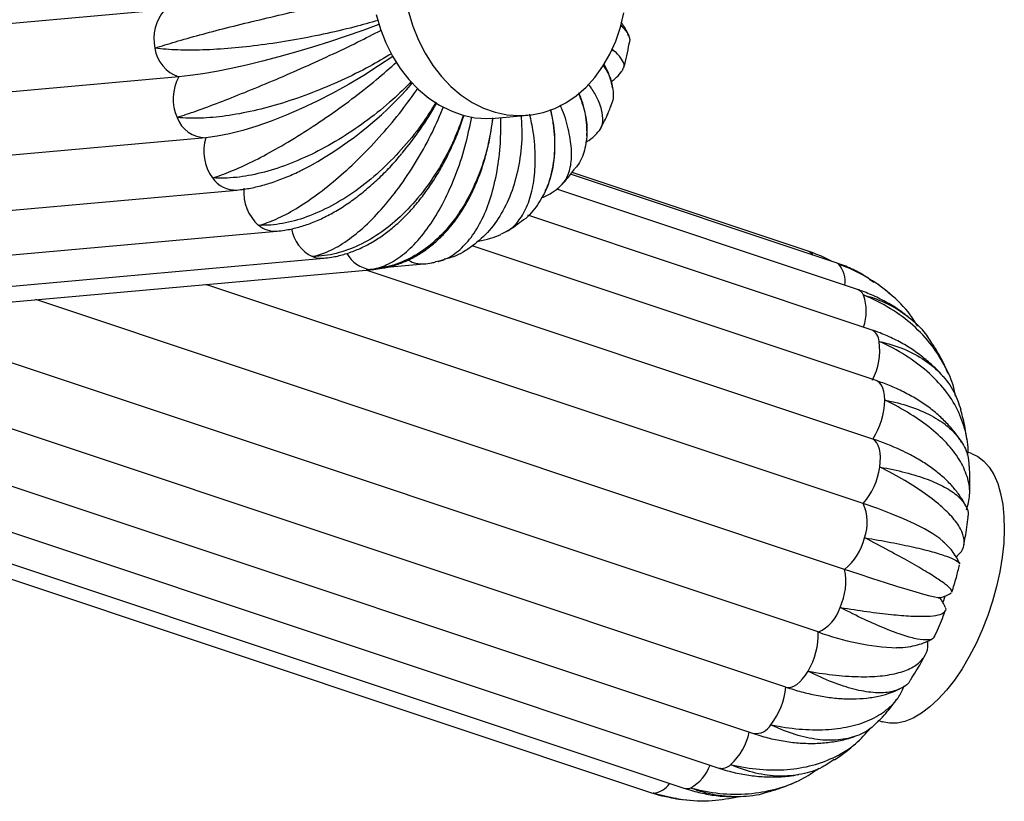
# Paper-space layout '_Isométrica' of a CAD drawing. Header units: millimetres. Extents: x -343 to 343, y -361 to 1293.
# Tile 5 of 7: x 134 to 343, y -154 to 12. Entities that reach past the tile are written whole.
import ezdxf

# ---------------------------------------------------------------- set-up
doc = ezdxf.new("R2010")
doc.units = ezdxf.units.MM

psp = doc.layouts.new('_Isométrica')

# ---------------------------------------------------------------- linework, layer by layer
at = {"color": 7, "linetype": 'Continuous', "lineweight": 25}
for p, q in [((164.46, 13.83), (29.74, 1.78)), ((167.42, -0.37), (32.7, -12.42)), ((259.51, -2.7), (259.46, -2.44)), ((234.6, -9.14), (241.5, -8.53)), ((254.02, -12.87), (254.04, -12.3)), ((173.15, -13.28), (38.43, -25.33)), ((301.04, -37.38), (250.91, -20.66)), ((306.97, -39.82), (250.61, -21.04)), ((45.06, -36.43), (179.78, -24.38)), ((311.53, -45.5), (247.67, -24.22)), ((314.42, -54.03), (241.5, -29.72)), ((53.56, -45.15), (188.28, -33.11)), ((315.44, -64.81), (229.72, -36.24)), ((63.46, -50.9), (198.19, -38.85)), ((74.1, -53.27), (208.82, -41.22)), ((314.75, -77.22), (207.19, -41.37)), ((211.52, -40.77), (219.47, -40.06)), ((312.73, -90.92), (173.2, -44.41)), ((308.78, -104.88), (137.06, -47.64)), ((303.17, -118.16), (119.14, -56.81)), ((296.29, -129.85), (112.25, -68.49)), ((105.4, -78.36), (289.43, -139.71)), ((333.59, -77.88), (333.44, -77.65)), ((335.73, -80.3), (334.93, -80.03)), ((98.03, -85.68), (282.06, -147.03)), ((83.76, -90.91), (267.79, -152.26)), ((90.65, -89.96), (274.68, -151.31)), ((316.2, -137.04), (316.75, -137.22)), ((274.58, -153.72), (276.01, -153.85))]:
    psp.add_line(p, q, dxfattribs=at)
at = {"color": 8, "linetype": 'Continuous', "lineweight": 25}
for p, q in [((208.82, -41.22), (208.09, -41.23)), ((267.79, -152.26), (268.15, -152.34))]:
    psp.add_line(p, q, dxfattribs=at)
at = {"color": 7, "linetype": 'Continuous', "lineweight": 25, "flags": 128}
for points in [[(209.33, 12.85), (210.24, 9.77), (211.41, 6.82), (212.82, 4.03), (214.45, 1.44), (216.28, -0.92), (218.3, -3.03), (220.48, -4.86), (222.8, -6.4), (225.22, -7.61), (227.71, -8.49), (230.26, -9.03), (232.83, -9.22), (234.6, -9.14)], [(216.23, 13.46), (217.14, 10.38), (218.31, 7.44), (219.72, 4.65), (221.35, 2.06), (223.19, -0.31), (225.2, -2.42), (227.38, -4.25), (229.7, -5.78)], [(229.7, -5.78), (232.12, -6.99), (234.62, -7.87), (237.16, -8.41), (239.73, -8.6), (242.29, -8.44), (244.81, -7.93), (247.25, -7.07), (249.6, -5.88), (251.82, -4.38), (253.89, -2.57), (255.78, -0.48), (257.48, 1.87), (258.95, 4.44), (260.19, 7.21), (261.18, 10.15), (261.9, 13.22)], [(209.92, 10.76), (206.5, 9.5), (202.98, 8.26), (199.41, 7.07), (195.81, 5.93), (192.21, 4.86), (188.65, 3.86), (185.17, 2.95), (181.78, 2.12), (178.53, 1.4), (175.44, 0.79), (172.54, 0.28), (169.86, -0.1), (167.42, -0.37)], [(212.84, 3.98), (209.85, 1.95), (206.68, -0.06), (203.43, -1.99), (200.13, -3.81), (196.82, -5.52), (193.51, -7.09), (190.25, -8.51), (187.06, -9.76), (183.97, -10.85), (181.01, -11.75), (178.2, -12.46), (175.58, -12.97), (173.15, -13.28)], [(316.22, -83.16), (316.34, -82.11), (316.36, -81.1), (316.3, -80.17), (316.15, -79.34), (315.91, -78.61), (315.59, -78.01), (315.2, -77.54), (314.75, -77.22)], [(335.73, -80.3), (337.09, -80.93), (338.36, -81.9), (339.49, -83.18), (340.46, -84.76), (341.27, -86.63), (341.9, -88.75), (342.35, -91.11), (342.61, -93.67), (342.68, -96.41), (342.55, -99.3)], [(329.71, -98.97), (328.96, -98.36), (327.5, -97.35), (325.71, -96.3), (323.63, -95.24), (321.27, -94.15), (318.65, -93.07), (315.8, -91.99), (312.73, -90.92)], [(342.55, -99.3), (342.24, -102.3), (341.73, -105.37), (341.05, -108.48), (340.19, -111.6), (339.16, -114.68), (337.99, -117.7), (336.68, -120.61), (335.24, -123.38), (333.7, -125.98), (332.07, -128.37), (330.38, -130.54), (328.63, -132.45), (326.86, -134.08), (325.08, -135.42), (323.32, -136.45), (321.58, -137.15), (319.91, -137.51), (318.3, -137.54), (316.79, -137.23), (316.75, -137.22)], [(328.87, -110.91), (328.58, -110.9), (327.92, -110.79), (326.93, -110.55), (325.61, -110.2), (323.99, -109.74), (322.08, -109.16), (319.89, -108.49), (317.44, -107.71), (314.76, -106.85), (311.86, -105.9), (308.78, -104.88)], [(330.08, -110.55), (329.74, -111.54), (329.62, -111.85)], [(296.29, -129.85), (296.82, -129.94), (297.4, -129.87), (298.01, -129.65), (298.63, -129.28), (299.26, -128.76), (299.87, -128.12), (300.47, -127.35), (301.03, -126.48)]]:
    psp.add_lwpolyline(points, dxfattribs=at)
at = {"color": 8, "linetype": 'Continuous', "lineweight": 25, "flags": 128}
for points in [[(307.52, -40.12), (307.04, -39.85), (306.97, -39.82)], [(317.29, -68.95), (317.24, -68.01), (317.11, -67.16), (316.88, -66.41), (316.58, -65.79), (316.2, -65.3), (315.75, -64.95), (315.44, -64.81)]]:
    psp.add_lwpolyline(points, dxfattribs=at)
at = {"color": 7, "linetype": 'Continuous', "lineweight": 25}
for centre, radius, start, end in [((171.04, 7.8), 8.92, 137.456, 193.4368), ((169.93, 6.86), 7.66, 188.5573, 250.8427), ((175.88, -5.02), 9.65, 151.1877, 204.1953), ((156.58, 51.05), 80.23, 297.5087, 318.8637), ((159.65, 29.36), 71.81, 320.2425, 330.4921), ((173.19, -6.77), 6.51, 199.854, 269.6422), ((182.48, -16.09), 9.74, 163.2135, 215.8904), ((190.38, -24.95), 9.16, 174.147, 229.1391), ((302.19, -58.33), 14.04, 332.9233, 7.4617), ((301.6, -68.65), 15.69, 326.9017, 358.9013), ((297.62, -129.38), 54.9, 65.1167, 71.8171), ((301.43, -81.17), 14.93, 319.1985, 352.3171), ((304.34, -94.85), 9.26, 339.0167, 25.0728), ((301.22, -95.47), 12.07, 308.7916, 347.1233), ((296.1, -107.43), 12.94, 334.8118, 11.3609), ((299.85, -110.55), 8.31, 293.5873, 343.2802), ((287.83, -118.64), 15.35, 329.2902, 1.7814), ((322.14, -66.92), 54.64, 249.6838, 267.6054), ((280.86, -128.38), 15.5, 322.2869, 354.569)]:
    psp.add_arc(centre, radius, start, end, dxfattribs=at)
at = {"color": 8, "linetype": 'Continuous', "lineweight": 25}
for centre, radius, start, end in [((179.51, -18.41), 5.98, 214.5918, 272.5953), ((187.88, -27.63), 5.49, 230.5541, 274.2048), ((199.22, -31.29), 7.97, 189.4944, 244.7577), ((300.31, -39.37), 2.12, 33.5993, 69.9221), ((197.74, -33.72), 5.15, 248.0901, 275.2505), ((208.86, -34.71), 6.56, 208.5982, 263.2745), ((219.05, -34.72), 5.35, 238.1465, 274.528), ((303.52, -43.69), 5.36, 350.318, 41.7942), ((310.73, -47.62), 2.27, 24.7296, 69.1553), ((303.09, -50.14), 10.29, 340.9832, 19.6823), ((313.16, -56.71), 2.97, 3.9504, 64.7793), ((289.82, -135.89), 3.84, 264.1153, 329.1439), ((275.6, -136.64), 13.22, 313.0051, 347.8978), ((282.67, -144.31), 2.79, 257.3422, 314.2802), ((271.59, -143.25), 9.18, 299.4245, 339.8421), ((267.84, -147.92), 4.43, 274.0901, 327.824), ((275.3, -149.31), 2.1, 252.8079, 292.473)]:
    psp.add_arc(centre, radius, start, end, dxfattribs=at)
at = {"color": 7, "linetype": 'Continuous', "lineweight": 25}
for points, knots in [([(162.36, 5.72), (162.39, 5.73), (163.69, 6.16), (166.63, 7.08), (171.74, 8.52), (177.53, 10.03), (183.72, 11.56), (190.25, 13.09), (196.8, 14.56), (203.04, 15.91), (206.83, 16.7), (208.6, 17.07)], [0, 0, 0, 0, 0.002551, 0.127869, 0.256824, 0.382145, 0.511115, 0.636183, 0.764881, 0.889906, 1, 1, 1, 1]), ([(209.77, 11.62), (208.07, 11.14), (204.34, 10.08), (198.16, 8.65), (191.51, 7.36), (184.93, 6.35), (178.5, 5.64), (172.52, 5.28), (167.05, 5.28), (163.86, 5.53), (162.39, 5.72), (162.36, 5.72)], [0, 0, 0, 0, 0.107219, 0.235758, 0.360722, 0.489313, 0.614528, 0.74339, 0.868603, 0.997451, 1, 1, 1, 1]), ([(261.19, 10.7), (261.7, 10.14), (262.83, 8.93), (263.31, 7.56), (263.02, 6.8), (262.96, 6.67)], [0, 0, 0, 0, 0.4116449, 0.8932435, 1, 1, 1, 1]), ([(262.9, 8.33), (262.88, 8.37), (262.75, 8.9), (262.28, 9.78), (261.74, 10.69), (261.39, 11.09), (261.32, 11.17)], [0, 0, 0, 0, 0.036758, 0.462019, 0.890592, 1, 1, 1, 1]), ([(167.07, -8.98), (167.1, -8.97), (168.34, -8.57), (171.14, -7.61), (175.97, -5.82), (181.43, -3.68), (187.24, -1.27), (193.36, 1.38), (199.47, 4.16), (205.26, 6.91), (208.74, 8.69), (210.37, 9.52)], [0, 0, 0, 0, 0.0025525, 0.1279494, 0.2569849, 0.3823836, 0.5114338, 0.6365804, 0.765359, 0.8904619, 1, 1, 1, 1]), ([(261.94, 1.66), (262.16, 2.48), (262.61, 4.12), (262.88, 5.81), (263.02, 6.66)], [0, 0, 0, 0, 0.496411, 1, 1, 1, 1]), ([(212.57, 4.55), (211.05, 3.64), (207.68, 1.62), (201.98, -1.18), (195.74, -3.82), (189.47, -5.99), (183.26, -7.66), (177.39, -8.75), (171.91, -9.24), (168.64, -9.15), (167.1, -8.98), (167.07, -8.98)], [0, 0, 0, 0, 0.105771, 0.234519, 0.359685, 0.488484, 0.613903, 0.742974, 0.868389, 0.997447, 1, 1, 1, 1]), ([(261.68, 1.31), (261.84, 1.53), (262.21, 2.07), (261.5, 3.4), (260.53, 4.6), (259.47, 5.4), (259.33, 5.5)], [0, 0, 0, 0, 0.244086, 0.589195, 0.944319, 1, 1, 1, 1]), ([(174.59, -21.8), (174.61, -21.8), (175.8, -21.44), (178.45, -20.49), (182.95, -18.45), (187.96, -15.8), (193.24, -12.65), (198.73, -9.04), (204.15, -5.13), (209.25, -1.14), (212.28, 1.53), (213.7, 2.79)], [0, 0, 0, 0, 0.002549, 0.127759, 0.256603, 0.381815, 0.510674, 0.635634, 0.764222, 0.889139, 1, 1, 1, 1]), ([(259.39, -2.11), (259.34, -1.83), (259.18, -0.94), (258.62, 0.49), (258.09, 1.67), (257.71, 2.24), (257.68, 2.29)], [0, 0, 0, 0, 0.170956, 0.553324, 0.964719, 1, 1, 1, 1]), ([(257.54, 2.01), (257.81, 1.63), (258.84, 0.15), (259.57, -2.33), (259.82, -4.96), (259.18, -6.37), (258.94, -6.9)], [0, 0, 0, 0, 0.116141, 0.451689, 0.796976, 1, 1, 1, 1]), ([(259.24, -1.37), (259.51, -1.17), (260.24, -0.61), (261.1, 0.28), (261.6, 1.02), (261.75, 1.26)], [0, 0, 0, 0, 0.284728, 0.775613, 1, 1, 1, 1]), ([(216.79, -1.38), (215.49, -2.67), (212.63, -5.53), (207.64, -9.54), (202.07, -13.35), (196.34, -16.55), (190.53, -19.1), (184.91, -20.87), (179.53, -21.84), (176.21, -21.92), (174.62, -21.81), (174.59, -21.8)], [0, 0, 0, 0, 0.106405, 0.235061, 0.360139, 0.488847, 0.614176, 0.743156, 0.868483, 0.997449, 1, 1, 1, 1]), ([(256.27, -12.14), (256.43, -12.02), (257.18, -11.47), (257.56, -9.86), (257.3, -7.33), (256.27, -4.64), (254.96, -2.68), (254.43, -1.89)], [0, 0, 0, 0, 0.0730398, 0.3280967, 0.5754383, 0.8299583, 1, 1, 1, 1]), ([(184.39, -31.87), (184.42, -31.87), (185.57, -31.57), (188.08, -30.67), (192.21, -28.5), (196.69, -25.5), (201.3, -21.81), (205.99, -17.47), (210.52, -12.67), (214.7, -7.7), (217.09, -4.33), (218.22, -2.74)], [0, 0, 0, 0, 0.002547, 0.127696, 0.256476, 0.381626, 0.51042, 0.635319, 0.763843, 0.888698, 1, 1, 1, 1]), ([(252.29, -3.81), (252.78, -5.17), (253.83, -8.04), (254.24, -12.15), (253.66, -15.98), (252.67, -18.6), (251.61, -19.7), (251.41, -19.92)], [0, 0, 0, 0, 0.216468, 0.456313, 0.703119, 0.943446, 1, 1, 1, 1]), ([(254.05, -11.83), (254.06, -11.61), (254.09, -10.63), (253.87, -8.86), (253.36, -6.5), (252.84, -4.78), (252.43, -3.85), (252.38, -3.74)], [0, 0, 0, 0, 0.080297, 0.357529, 0.649374, 0.957227, 1, 1, 1, 1]), ([(222.04, -5.76), (221.04, -7.36), (218.84, -10.88), (214.77, -15.85), (210.07, -20.59), (205.06, -24.62), (199.82, -27.89), (194.58, -30.25), (189.38, -31.65), (186.06, -31.92), (184.42, -31.87), (184.39, -31.87)], [0, 0, 0, 0, 0.107437, 0.235945, 0.360878, 0.489438, 0.614622, 0.743453, 0.868635, 0.997452, 1, 1, 1, 1]), ([(195.82, -38.5), (195.84, -38.49), (196.97, -38.27), (199.36, -37.47), (203.11, -35.29), (207.01, -32.12), (210.88, -28.12), (214.66, -23.32), (218.15, -17.95), (221.24, -12.35), (222.87, -8.51), (223.63, -6.7)], [0, 0, 0, 0, 0.0025489, 0.1277695, 0.2566236, 0.381846, 0.5107149, 0.6356855, 0.764283, 0.8892101, 1, 1, 1, 1]), ([(235.81, -33.71), (236.54, -33.37), (238.22, -32.6), (240.26, -30.19), (241.92, -26.79), (242.92, -22.5), (243.19, -17.55), (242.89, -12.75), (242.22, -9.55), (241.95, -8.31)], [0, 0, 0, 0, 0.118911, 0.273726, 0.433048, 0.587551, 0.746538, 0.900987, 1, 1, 1, 1]), ([(246.26, -7.31), (246.42, -7.91), (247.09, -10.46), (247.34, -14.65), (246.97, -19.74), (245.63, -24.25), (243.34, -28.05), (241.32, -30.41), (239.87, -31.23), (239.71, -31.32)], [0, 0, 0, 0, 0.058477, 0.244176, 0.42471, 0.610483, 0.79138, 0.977546, 1, 1, 1, 1]), ([(245.24, -24.58), (245.41, -24.22), (245.94, -23.12), (246.54, -21.13), (247.05, -18.62), (247.29, -15.94), (247.27, -13.12), (246.99, -10.22), (246.58, -8.23), (246.38, -7.26)], [0, 0, 0, 0, 0.07026, 0.215721, 0.36523, 0.519445, 0.678378, 0.841318, 1, 1, 1, 1]), ([(247.61, -24.28), (248.28, -23.69), (249.63, -22.5), (250.67, -19.68), (250.96, -16.16), (250.32, -12.02), (249.44, -8.69), (248.55, -6.73), (248.4, -6.4)], [0, 0, 0, 0, 0.188816, 0.385169, 0.575582, 0.771521, 0.961868, 1, 1, 1, 1]), ([(256.99, -11.32), (257.54, -10.26), (258.29, -8.83), (258.88, -7.33), (259.04, -6.93)], [0, 0, 0, 0, 0.738404, 1, 1, 1, 1]), ([(227.86, -8.52), (227.23, -10.26), (225.82, -14.14), (222.86, -19.68), (219.19, -25.05), (215.05, -29.65), (210.5, -33.44), (205.73, -36.24), (200.81, -38.02), (197.51, -38.47), (195.85, -38.5), (195.82, -38.5)], [0, 0, 0, 0, 0.104804, 0.233691, 0.358993, 0.487931, 0.613485, 0.742696, 0.868247, 0.997444, 1, 1, 1, 1]), ([(198.19, -38.85), (198.75, -38.79), (200.18, -38.63), (202.47, -38.09), (205.02, -37.21), (207.55, -36.02), (210.03, -34.53), (212.45, -32.75), (214.8, -30.68), (217.05, -28.34), (219.17, -25.76), (221.16, -22.96), (223, -19.97), (224.67, -16.81), (226.17, -13.51), (227.28, -10.69), (227.83, -8.96), (228, -8.4)], [0, 0, 0, 0, 0.0428616, 0.1086586, 0.1752695, 0.2432554, 0.3126924, 0.3834792, 0.4553583, 0.5279872, 0.6010263, 0.6741796, 0.747251, 0.8201676, 0.8929112, 0.9654994, 1, 1, 1, 1]), ([(208.09, -41.23), (208.12, -41.23), (209.23, -41.09), (211.52, -40.43), (214.91, -38.35), (218.23, -35.21), (221.31, -31.15), (224.13, -26.21), (226.52, -20.62), (228.43, -14.78), (229.24, -10.75), (229.61, -8.87)], [0, 0, 0, 0, 0.002553, 0.128, 0.257087, 0.382536, 0.511637, 0.636833, 0.765663, 0.890816, 1, 1, 1, 1]), ([(234.06, -9.06), (233.79, -10.9), (233.2, -14.96), (231.38, -20.78), (228.81, -26.42), (225.62, -31.3), (221.83, -35.38), (217.62, -38.45), (213.02, -40.49), (209.79, -41.12), (208.13, -41.23), (208.09, -41.23)], [0, 0, 0, 0, 0.106526, 0.235165, 0.360226, 0.488916, 0.614229, 0.743191, 0.868501, 0.997449, 1, 1, 1, 1]), ([(208.82, -41.22), (209.39, -41.16), (210.83, -40.99), (213.08, -40.45), (215.54, -39.56), (217.9, -38.37), (220.16, -36.9), (222.3, -35.14), (224.32, -33.12), (226.19, -30.82), (227.91, -28.27), (229.45, -25.49), (230.81, -22.49), (231.97, -19.31), (232.92, -15.98), (233.66, -12.56), (233.98, -10.22), (234.13, -9.07)], [0, 0, 0, 0, 0.042575, 0.106608, 0.17064, 0.235068, 0.300273, 0.366554, 0.434086, 0.502897, 0.572862, 0.643737, 0.715227, 0.787051, 0.858966, 0.930817, 1, 1, 1, 1]), ([(221.92, -39.55), (222.51, -39.45), (224.22, -39.16), (226.8, -37.45), (229.57, -34.57), (231.9, -30.69), (233.77, -25.93), (235.06, -20.48), (235.8, -14.79), (235.79, -10.85), (235.79, -9.04)], [0, 0, 0, 0, 0.072836, 0.210429, 0.344145, 0.481754, 0.615201, 0.75252, 0.88592, 1, 1, 1, 1]), ([(240.1, -8.65), (240.18, -10.1), (240.38, -13.71), (239.73, -19.06), (238.29, -24.61), (236.04, -29.45), (233.05, -33.57), (229.4, -36.67), (226.23, -38.53), (224.22, -38.97), (223.74, -39.08)], [0, 0, 0, 0, 0.097789, 0.242684, 0.383549, 0.528502, 0.66965, 0.814909, 0.956054, 1, 1, 1, 1]), ([(253.76, -14.28), (254, -14.14), (254.82, -13.63), (255.69, -12.93), (256.24, -12.3), (256.34, -12.2)], [0, 0, 0, 0, 0.251057, 0.8726821, 1, 1, 1, 1]), ([(188.28, -33.11), (188.82, -33.05), (190.26, -32.89), (192.61, -32.37), (195.32, -31.51), (198.06, -30.34), (200.8, -28.87), (203.53, -27.14), (206.22, -25.14), (208.83, -22.92), (211.36, -20.48), (213.35, -18.37), (214.46, -17.01), (214.8, -16.6)], [0, 0, 0, 0, 0.057896, 0.152778, 0.249504, 0.348567, 0.449246, 0.550772, 0.652442, 0.753847, 0.854846, 0.955419, 1, 1, 1, 1]), ([(179.78, -24.38), (180.29, -24.33), (181.74, -24.17), (184.16, -23.69), (187.06, -22.87), (190.02, -21.77), (192.23, -20.83), (193.46, -20.19), (193.68, -20.07)], [0, 0, 0, 0, 0.114263, 0.321918, 0.531965, 0.743136, 0.953086, 1, 1, 1, 1]), ([(248.74, -23.25), (249.05, -22.91), (250.03, -21.87), (250.89, -20.73), (251.47, -19.96)], [0, 0, 0, 0, 0.324725, 1, 1, 1, 1]), ([(244.36, -26.07), (244.43, -26.04), (245.29, -25.73), (246.39, -25.13), (247.33, -24.44), (247.6, -24.25)], [0, 0, 0, 0, 0.06385, 0.733241, 1, 1, 1, 1]), ([(237.08, -33.14), (237.2, -33.08), (238.12, -32.54), (238.97, -31.9), (239.72, -31.34)], [0, 0, 0, 0, 0.1228398, 1, 1, 1, 1]), ([(231.03, -35.22), (231.04, -35.22), (231.93, -35.11), (233.56, -34.7), (235.1, -34.09), (235.83, -33.8)], [0, 0, 0, 0, 0.010444, 0.529882, 1, 1, 1, 1]), ([(228.18, -37.27), (228.24, -37.24), (228.54, -37.09), (228.81, -36.88), (229.03, -36.72)], [0, 0, 0, 0, 0.204245, 1, 1, 1, 1]), ([(306.01, -39.5), (305.43, -39.2), (303.83, -38.36), (302.13, -37.76), (301.04, -37.38)], [0, 0, 0, 0, 0.359604, 1, 1, 1, 1]), ([(219.47, -40.06), (220.04, -40), (220.87, -39.92), (221.69, -39.72), (221.94, -39.65)], [0, 0, 0, 0, 0.688234, 1, 1, 1, 1]), ([(222.49, -39.55), (222.56, -39.53), (222.99, -39.44), (223.41, -39.29), (223.77, -39.16)], [0, 0, 0, 0, 0.153664, 1, 1, 1, 1]), ([(311.65, -41.81), (311.17, -41.56), (309.66, -40.77), (308.06, -40.21), (306.97, -39.82)], [0, 0, 0, 0, 0.319506, 1, 1, 1, 1]), ([(324.29, -53.26), (323.78, -52.45), (322.17, -49.88), (318.52, -46.32), (313.46, -42.68), (309.61, -40.88), (307.56, -40.14), (307.52, -40.12)], [0, 0, 0, 0, 0.13339, 0.423096, 0.704595, 0.99427, 1, 1, 1, 1]), ([(307.52, -40.12), (307.55, -40.13), (309.3, -40.66), (311.94, -41.67), (314.18, -43.33), (314.97, -43.92)], [0, 0, 0, 0, 0.012987, 0.651012, 1, 1, 1, 1]), ([(318.52, -46.57), (317.81, -45.94), (316.7, -44.96), (315.47, -44.14), (315.02, -43.84)], [0, 0, 0, 0, 0.638507, 1, 1, 1, 1]), ([(322.48, -51.5), (322.07, -51.16), (320.83, -50.13), (318.53, -48.66), (315.63, -47.1), (313.26, -46.1), (311.87, -45.62), (311.53, -45.5)], [0, 0, 0, 0, 0.128275, 0.390022, 0.652316, 0.915371, 1, 1, 1, 1]), ([(332.33, -68.15), (332.29, -67.89), (331.99, -65.78), (330.36, -62.09), (327.42, -57.23), (323.43, -53), (318.58, -49.4), (314.84, -47.51), (312.82, -46.69), (312.79, -46.67)], [0, 0, 0, 0, 0.02659, 0.222391, 0.413053, 0.609268, 0.799925, 0.996119, 1, 1, 1, 1]), ([(312.79, -46.67), (312.82, -46.68), (314.6, -47.14), (318.03, -48.39), (322.41, -51.19), (325.7, -54.26), (327.09, -56.62), (327.62, -57.52)], [0, 0, 0, 0, 0.005559, 0.2786578, 0.5596812, 0.832784, 1, 1, 1, 1]), ([(329.75, -64.05), (329.61, -63.87), (328.84, -62.91), (327.19, -61.33), (324.81, -59.33), (322.18, -57.56), (319.35, -56), (316.74, -54.84), (315.05, -54.25), (314.42, -54.03)], [0, 0, 0, 0, 0.03785, 0.206785, 0.376922, 0.548418, 0.721305, 0.895502, 1, 1, 1, 1]), ([(334.87, -80.66), (334.9, -80.48), (335.13, -78.78), (334.51, -75.5), (332.94, -71), (330.16, -66.7), (326.43, -62.8), (321.77, -59.35), (318.13, -57.4), (316.16, -56.53), (316.12, -56.51)], [0, 0, 0, 0, 0.018452, 0.178949, 0.344103, 0.504922, 0.670425, 0.831241, 0.996727, 1, 1, 1, 1]), ([(316.12, -56.51), (316.16, -56.52), (317.98, -56.91), (321.45, -57.99), (325.87, -60.35), (329.47, -63.43), (332.11, -66.99), (333.02, -69.73), (333.45, -71.04)], [0, 0, 0, 0, 0.004051, 0.203044, 0.407811, 0.606807, 0.811597, 1, 1, 1, 1]), ([(330.74, -63.26), (330.52, -62.76), (329.83, -61.13), (328.81, -59.19), (327.93, -57.81), (327.71, -57.46)], [0, 0, 0, 0, 0.251764, 0.812671, 1, 1, 1, 1]), ([(333.21, -77.31), (333.04, -77.02), (332.37, -75.98), (330.94, -74.31), (328.94, -72.3), (326.64, -70.44), (324.1, -68.73), (321.31, -67.19), (318.43, -65.87), (316.4, -65.15), (315.44, -64.81)], [0, 0, 0, 0, 0.0483442, 0.1795133, 0.3133622, 0.4499096, 0.5888441, 0.7296091, 0.8715537, 1, 1, 1, 1]), ([(334.67, -92.21), (334.96, -91.18), (335.55, -89.05), (335.06, -85.59), (333.55, -82.01), (330.92, -78.44), (327.33, -75.04), (322.8, -71.84), (319.25, -69.9), (317.33, -68.97), (317.29, -68.95)], [0, 0, 0, 0, 0.13213, 0.274038, 0.420065, 0.562259, 0.708595, 0.850786, 0.997106, 1, 1, 1, 1]), ([(317.29, -68.95), (317.33, -68.96), (319.2, -69.31), (322.75, -70.23), (327.24, -72.13), (330.88, -74.54), (333.46, -77.35), (334.99, -80.21), (335.12, -82.17), (335.18, -83.01)], [0, 0, 0, 0, 0.003491, 0.175011, 0.351507, 0.523029, 0.699546, 0.870723, 1, 1, 1, 1]), ([(334.72, -77.31), (334.68, -77), (334.48, -75.37), (334.06, -73.27), (333.58, -71.52), (333.44, -71.04)], [0, 0, 0, 0, 0.147852, 0.767867, 1, 1, 1, 1]), ([(334.5, -91.5), (334.42, -91.32), (334.04, -90.46), (333.09, -89.02), (331.65, -87.18), (329.88, -85.41), (327.8, -83.7), (325.41, -82.07), (323.04, -80.69), (321.37, -79.91), (320.68, -79.58)], [0, 0, 0, 0, 0.034572, 0.160158, 0.29243, 0.432535, 0.580197, 0.733311, 0.888782, 1, 1, 1, 1]), ([(332.42, -102.21), (332.84, -101.85), (333.89, -100.96), (334.31, -99.16), (333.84, -96.89), (332.25, -94.38), (329.62, -91.68), (326.06, -88.88), (321.61, -86.02), (318.14, -84.13), (316.26, -83.18), (316.22, -83.16)], [0, 0, 0, 0, 0.088317, 0.219577, 0.347187, 0.4785, 0.606366, 0.737957, 0.865821, 0.997397, 1, 1, 1, 1]), ([(316.22, -83.16), (316.26, -83.17), (318.18, -83.49), (321.82, -84.27), (326.44, -85.7), (330.21, -87.41), (332.97, -89.29), (334.57, -91.32), (335.19, -92.84), (334.93, -93.66), (334.89, -93.77)], [0, 0, 0, 0, 0.003243, 0.16257, 0.326521, 0.48585, 0.649819, 0.808828, 0.972452, 1, 1, 1, 1]), ([(335.31, -89.13), (335.36, -87.6), (335.43, -85.55), (335.29, -83.52), (335.26, -83.01)], [0, 0, 0, 0, 0.745073, 1, 1, 1, 1]), ([(334.06, -99.75), (334.18, -99.18), (334.58, -97.2), (334.8, -95.21), (334.97, -93.78)], [0, 0, 0, 0, 0.283815, 1, 1, 1, 1]), ([(331.43, -109.65), (331.48, -109.59), (331.67, -109.4), (330.88, -108.59), (329.14, -107.26), (326.35, -105.49), (322.72, -103.38), (318.27, -100.94), (314.86, -99.14), (313.02, -98.18), (312.99, -98.16)], [0, 0, 0, 0, 0.065245, 0.21809, 0.375371, 0.528523, 0.686137, 0.839286, 0.996883, 1, 1, 1, 1]), ([(312.99, -98.16), (313.03, -98.17), (314.98, -98.49), (318.73, -99.15), (323.54, -100.15), (327.54, -101.15), (330.56, -102.09), (332.42, -102.94), (333.26, -103.47), (333.17, -103.67), (333.17, -103.67)], [0, 0, 0, 0, 0.003329, 0.166873, 0.335163, 0.49871, 0.667019, 0.830237, 0.998192, 1, 1, 1, 1]), ([(333.15, -103.68), (333.09, -103.52), (332.86, -102.87), (332.25, -101.85), (331.35, -100.61), (330.46, -99.64), (329.85, -99.12), (329.63, -98.93)], [0, 0, 0, 0, 0.073554, 0.308005, 0.560082, 0.842985, 1, 1, 1, 1]), ([(331.54, -109.69), (331.87, -108.65), (332.49, -106.75), (332.95, -104.8), (333.17, -103.91)], [0, 0, 0, 0, 0.540449, 1, 1, 1, 1]), ([(328.73, -110.93), (328.85, -110.91), (329.35, -110.82), (330.27, -110.51), (331, -110.1), (331.37, -109.89)], [0, 0, 0, 0, 0.136943, 0.571582, 1, 1, 1, 1]), ([(330.12, -112.93), (330.06, -112.75), (329.86, -112.21), (329.43, -111.47), (329.04, -110.98), (328.88, -110.78)], [0, 0, 0, 0, 0.218625, 0.676237, 1, 1, 1, 1]), ([(327.72, -119.11), (327.71, -119.23), (327.64, -119.7), (326.51, -119.93), (324.4, -119.77), (321.33, -118.95), (317.53, -117.55), (313.02, -115.57), (309.64, -113.89), (307.84, -112.96), (307.81, -112.94)], [0, 0, 0, 0, 0.054373, 0.208996, 0.368106, 0.52304, 0.682487, 0.837417, 0.996846, 1, 1, 1, 1]), ([(307.81, -112.94), (307.85, -112.94), (309.84, -113.28), (313.68, -113.87), (318.73, -114.49), (323.04, -114.83), (326.4, -114.87), (328.83, -114.6), (330.06, -113.99), (330.46, -113.42), (330.13, -112.98), (330.1, -112.94)], [0, 0, 0, 0, 0.002823, 0.141509, 0.284219, 0.422907, 0.565633, 0.704042, 0.846468, 0.984829, 1, 1, 1, 1]), ([(327.83, -119.16), (327.9, -119.03), (328.6, -117.61), (329.38, -115.75), (330.02, -114), (330.16, -113.62)], [0, 0, 0, 0, 0.073783, 0.794, 1, 1, 1, 1]), ([(301.03, -126.48), (301.07, -126.48), (303.09, -126.85), (307.03, -127.42), (312.33, -127.74), (317.01, -127.52), (320.84, -126.76), (323.8, -125.46), (325.69, -123.65), (326.58, -121.85), (326.44, -120.55), (326.4, -120.13)], [0, 0, 0, 0, 0.00269, 0.134819, 0.270783, 0.402914, 0.538893, 0.670759, 0.806452, 0.938271, 1, 1, 1, 1]), ([(319.78, -121.48), (320.05, -121.49), (321.08, -121.49), (322.7, -121.28), (324.63, -120.83), (326.17, -120.29), (327.04, -119.79), (327.37, -119.6)], [0, 0, 0, 0, 0.101574, 0.393394, 0.643365, 0.865951, 1, 1, 1, 1]), ([(322.81, -128.22), (323.2, -127.63), (324.31, -125.96), (325.27, -124.18), (325.89, -123.03)], [0, 0, 0, 0, 0.354597, 1, 1, 1, 1]), ([(322.8, -128.21), (322.77, -128.28), (322.45, -129.12), (320.97, -130.12), (318.38, -131.06), (314.91, -131.14), (310.85, -130.43), (306.21, -128.92), (302.83, -127.4), (301.06, -126.49), (301.03, -126.48)], [0, 0, 0, 0, 0.0142228, 0.1754108, 0.3412767, 0.5027887, 0.6690052, 0.8305136, 0.9967124, 1, 1, 1, 1]), ([(293.12, -137.86), (293.16, -137.87), (295.2, -138.29), (299.23, -138.88), (304.79, -139), (309.86, -138.35), (314.22, -136.95), (317.77, -134.79), (320.27, -132.31), (321.14, -130.32), (321.49, -129.51)], [0, 0, 0, 0, 0.002988, 0.149783, 0.300838, 0.447636, 0.598708, 0.74521, 0.895964, 1, 1, 1, 1]), ([(296.28, -129.85), (296.85, -130.03), (298.5, -130.56), (301.2, -131.28), (304.36, -131.91), (307.48, -132.29), (310.53, -132.4), (313.48, -132.23), (316.18, -131.77), (318.53, -131.11), (319.87, -130.51), (320.49, -130.23)], [0, 0, 0, 0, 0.063536, 0.18482, 0.307206, 0.430915, 0.555782, 0.680898, 0.8044, 0.91066, 1, 1, 1, 1]), ([(316.11, -136.97), (316.23, -136.85), (317.3, -135.74), (318.62, -134.15), (319.73, -132.62), (320.04, -132.2)], [0, 0, 0, 0, 0.08255, 0.748795, 1, 1, 1, 1]), ([(316.03, -136.89), (315.58, -137.4), (314.31, -138.87), (311.43, -140.32), (307.53, -141.23), (303.12, -141.13), (298.3, -140.07), (294.91, -138.72), (293.15, -137.87), (293.12, -137.86)], [0, 0, 0, 0, 0.099064, 0.280287, 0.456753, 0.638359, 0.814821, 0.996408, 1, 1, 1, 1]), ([(284.62, -146.31), (284.66, -146.32), (286.7, -146.8), (290.8, -147.46), (296.62, -147.5), (302.1, -146.58), (306.97, -144.72), (311.18, -142.09), (313.27, -139.71), (314.3, -138.55)], [0, 0, 0, 0, 0.003374, 0.169116, 0.339669, 0.505414, 0.675985, 0.841397, 1, 1, 1, 1]), ([(289.43, -139.71), (290.03, -139.9), (291.71, -140.44), (294.5, -141.11), (297.76, -141.63), (300.98, -141.85), (304.12, -141.77), (307.13, -141.36), (309.43, -140.86), (310.66, -140.4), (310.98, -140.28)], [0, 0, 0, 0, 0.08005, 0.226782, 0.373675, 0.520084, 0.665462, 0.809213, 0.950818, 1, 1, 1, 1]), ([(306.64, -145.29), (307.05, -145.01), (308.51, -144.02), (310.21, -142.68), (311.43, -141.56), (311.72, -141.29)], [0, 0, 0, 0, 0.2305941, 0.8149057, 1, 1, 1, 1]), ([(306.58, -145.2), (305.74, -145.79), (303.65, -147.26), (299.66, -148.48), (294.89, -148.94), (289.84, -148.27), (286.4, -147.1), (284.65, -146.32), (284.62, -146.31)], [0, 0, 0, 0, 0.140358, 0.351133, 0.568048, 0.778818, 0.99571, 1, 1, 1, 1]), ([(276.1, -151.25), (276.14, -151.26), (278.18, -151.82), (282.32, -152.59), (288.37, -152.67), (294.22, -151.63), (299.29, -149.81), (302.1, -147.91), (303.31, -147.09)], [0, 0, 0, 0, 0.004196, 0.210343, 0.422471, 0.628621, 0.840774, 1, 1, 1, 1]), ([(282.06, -147.03), (282.68, -147.23), (284.38, -147.77), (287.19, -148.4), (290.48, -148.86), (293.73, -148.97), (296.6, -148.84), (298.34, -148.53), (299.04, -148.41)], [0, 0, 0, 0, 0.109986, 0.302197, 0.493773, 0.684146, 0.87317, 1, 1, 1, 1]), ([(292.51, -152.11), (293.36, -151.86), (295.36, -151.25), (297.37, -150.48), (298.49, -149.93), (298.54, -149.9)], [0, 0, 0, 0, 0.412984, 0.974326, 1, 1, 1, 1]), ([(267.79, -152.26), (268.43, -152.47), (269.4, -152.79), (270.4, -153), (270.75, -153.07)], [0, 0, 0, 0, 0.651807, 1, 1, 1, 1]), ([(273.09, -153.5), (271.45, -153.21), (269.78, -152.91), (268.19, -152.35), (268.15, -152.34)], [0, 0, 0, 0, 0.978454, 1, 1, 1, 1]), ([(268.15, -152.34), (268.19, -152.35), (270.22, -152.99), (274.37, -153.89), (280.5, -154.18), (284.47, -153.45), (286.37, -153.1)], [0, 0, 0, 0, 0.0068, 0.340874, 0.684642, 1, 1, 1, 1]), ([(274.68, -151.31), (275.31, -151.51), (277.02, -152.05), (279.84, -152.66), (282.74, -153.06), (284.55, -153.08), (285.24, -153.09)], [0, 0, 0, 0, 0.183812, 0.49459, 0.804635, 1, 1, 1, 1]), ([(292.5, -152.08), (292.3, -152.16), (290.43, -152.9), (286.69, -153.23), (281.4, -152.97), (277.89, -151.96), (276.14, -151.26), (276.1, -151.25)], [0, 0, 0, 0, 0.038156, 0.359698, 0.672133, 0.99364, 1, 1, 1, 1]), ([(273.09, -153.54), (273.26, -153.57), (273.63, -153.64), (274.02, -153.67), (274.22, -153.68)], [0, 0, 0, 0, 0.467747, 1, 1, 1, 1])]:
    psp.add_open_spline(points, degree=3, knots=knots, dxfattribs=at)

doc.saveas('drawing.dxf')
